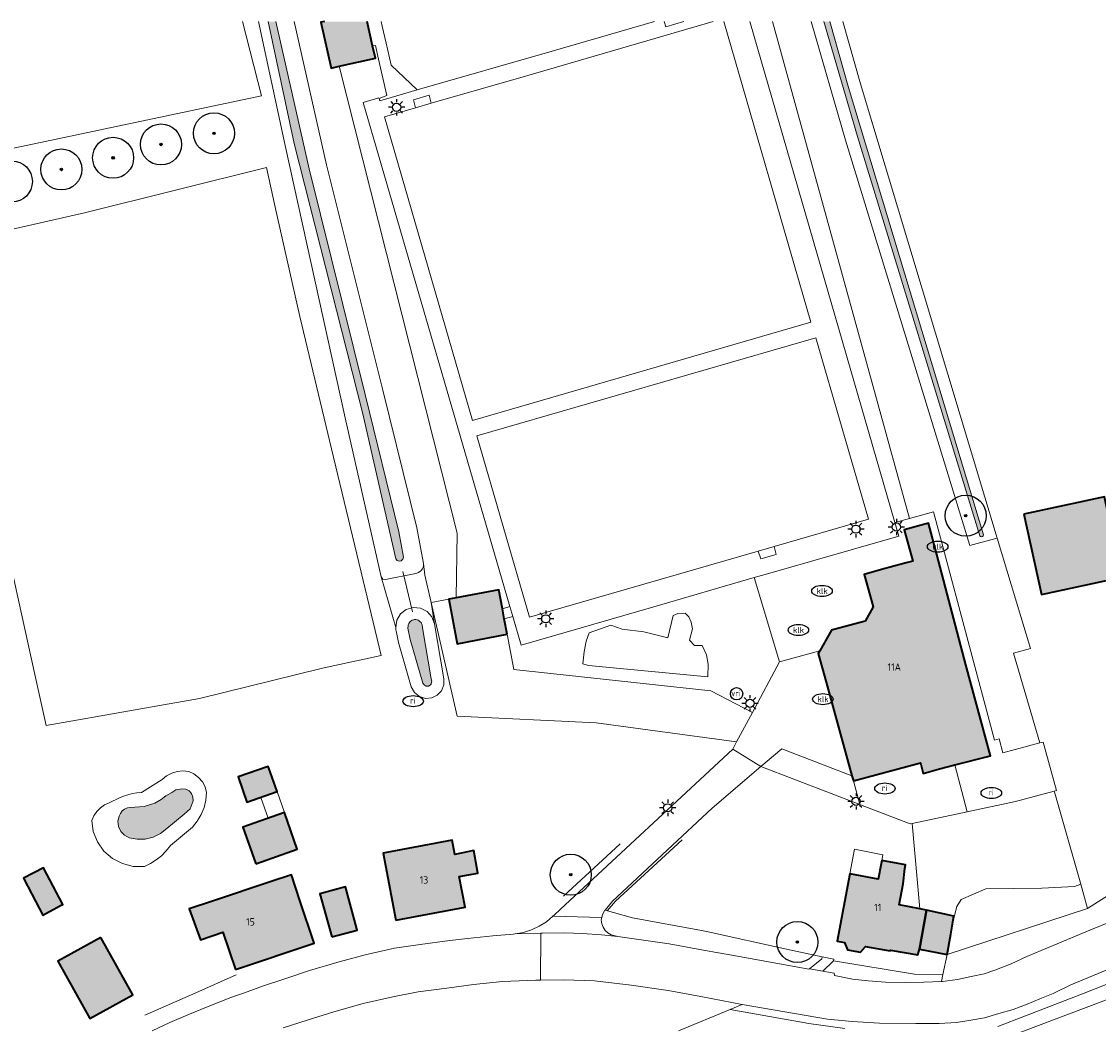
# Model space of a CAD drawing. Header units: metres. Extents: x 46249 to 49371, y 390656 to 391846.
# Tile 40 of 44: x 49109 to 49240, y 391724 to 391846. Entities that reach past the tile are written whole.
import ezdxf
from ezdxf.enums import TextEntityAlignment as Align

# ---------------------------------------------------------------- set-up
doc = ezdxf.new("R2010")
doc.units = ezdxf.units.M
for name, color, linetype, lineweight in [('B-WE-GR-BEPLANTING_CULTUUR_BOSPLANTSOEN-G', 90, 'GR-PLANTSOEN-SO', 18), ('B-WE-GR-BOOM-S', 90, 'Continuous', 25), ('B-WE-GR-GRAS-G', 60, 'Continuous', 13), ('B-WE-GR-GRAS_KRUIDENRIJK-G', 80, 'Continuous', 18), ('B-WE-GR-HAAG-G', 90, 'GR-HAAG1-SO', 13), ('B-WE-IE-MEUBILAIR-S', 7, 'Continuous', 25), ('B-WE-KW-KUNSTWERK_DUIKER-G', 170, 'Continuous', 18), ('B-WE-OG-BEBOUWING-G', 7, 'Continuous', 35), ('B-WE-OG-BEBOUWING_HUISNUMMER-T18', 10, 'Continuous', 18), ('B-WE-OG-BEBOUWING_LUIFEL-G', 7, 'Continuous', 18), ('B-WE-OG-TERREIN_ERF-G', 7, 'Continuous', 18), ('B-WE-OG-TERREIN_OEVER-G', 7, 'Continuous', 18), ('B-WE-OG-WATER_SLOOT-G', 120, 'Continuous', 18), ('B-WE-VH-GESLOTENVERHARDING_ASFALT-G', 10, 'Continuous', 18), ('B-WE-VH-GESLOTENVERHARDING_KUNSTSTOF-G', 10, 'Continuous', 18), ('B-WE-VH-HALFVERHARDING_GRASBETONSTEEN-G', 130, 'Continuous', 18), ('B-WE-VH-ONVERHARD_BOOMSCHORS-G', 210, 'Continuous', 18), ('B-WE-VH-OPENVERHARDING_BETONELEMENT-G', 90, 'Continuous', 18), ('B-WE-VH-OPENVERHARDING_BETONSTRAATSTEEN-G', 90, 'Continuous', 18), ('B-WE-VH-OPENVERHARDING_STRAATBAKSTEEN-G', 90, 'Continuous', 18), ('B-WE-VH-OPENVERHARDING_TEGEL-G', 90, 'Continuous', 18)]:
    doc.layers.add(name, color=color, linetype=linetype, lineweight=lineweight)
doc.layers.add('B-WE-OG-BEBOUWING-V', color=7, linetype='Continuous', lineweight=18, true_color=0xd46868)
doc.layers.add('B-WE-OG-WATER_SLOOT-V', color=7, linetype='Continuous', lineweight=18, true_color=0x99cae9)
doc.styles.add('NLCS-ISO', font='NLCS-ISO.ttf')
doc.styles.add('NLCS-ISO-ANNOTATIEF-T18', font='NLCS-ISO.ttf', dxfattribs={"height": 1.8})
doc.linetypes.add('GR-HAAG1-SO', pattern='A,6,[176,NLCS.SHX,S=0.125,R=0,X=0,Y=0],-2', length=8)
doc.linetypes.add('GR-PLANTSOEN-SO', pattern='A,0,[179,NLCS.SHX,S=1.5,R=0,X=0,Y=0],-4', length=4)

# ---------------------------------------------------------------- blocks, each defined once
blk = doc.blocks.new('SIE-MEUBILAIR_PAAL_LICHTMAST-SO')
for points in [[(-0.62, 0), (-1, 0)], [(-0.71, 0.71), (-0.44, 0.44)], [(0, 1), (0, 0.62)], [(0.44, 0.44), (0.71, 0.71)], [(1, 0), (0.62, 0)], [(-0.71, -0.71), (-0.44, -0.44)], [(0, -0.62), (0, -1)], [(0.44, -0.44), (0.71, -0.71)]]:
    blk.add_lwpolyline(points)
blk.add_circle((0, 0), 0.5)
blk = doc.blocks.new('SIE-MEUBILAIR_PAAL_VRI-SO')
blk.add_circle((0, 0), 0.75)
at = {"style": 'NLCS-ISO'}
blk.add_text('vri', height=0.75, dxfattribs=at).set_placement((-0.08, 0.07), align=Align.MIDDLE_CENTER)
blk = doc.blocks.new('SIE-MEUBILAIR_PUT_RIOOLPUT-SO')
blk.add_ellipse((0, 0), major_axis=(1.25, 0), ratio=0.54)
at = {"style": 'NLCS-ISO'}
blk.add_text('ri', height=0.75, dxfattribs=at).set_placement((-0.04, 0.07), align=Align.MIDDLE_CENTER)
blk = doc.blocks.new('SIE-MEUBILAIR_PUT_KOLK-SO')
blk.add_ellipse((0, 0), major_axis=(1.25, 0), ratio=0.54)
at = {"style": 'NLCS-ISO'}
blk.add_text('klk', height=0.75, dxfattribs=at).set_placement((0.03, 0), align=Align.MIDDLE_CENTER)
blk = doc.blocks.new('SGR-BOOM_01')
h = blk.add_hatch(color=256)
edge = h.paths.add_edge_path()
edge.add_arc((0, 0), 0.15, 0, 360)
for radius in [2.5, 0.15, 0.045]:
    blk.add_circle((0, 0), radius)

msp = doc.modelspace()

# ---------------------------------------------------------------- hatches: boundary and pattern name
at = {"layer": 'B-WE-OG-BEBOUWING-V'}
for points in [[(49151.195, 391845.854), (49145.996, 391845.854), (49145.568, 391845.757), (49146.827, 391840.18), (49147.799, 391840.399), (49152.202, 391841.393), (49151.866, 391842.883)], [(49231.21, 391785.831), (49233.39, 391776.044), (49243.15, 391778.15), (49242.53, 391781.04), (49241.036, 391787.95)], [(49210.275, 391753.954), (49210.45, 391753.32), (49218.626, 391755.508), (49218.971, 391754.233), (49220.95, 391754.77), (49222.819, 391755.258), (49227.16, 391756.39), (49224.17, 391767.45), (49220.627, 391780.899), (49219.585, 391784.709), (49216.653, 391783.907), (49217.692, 391780.106), (49216.862, 391779.881), (49213.875, 391779.073), (49211.772, 391778.477), (49212.862, 391774.525), (49211.873, 391772.799), (49207.776, 391771.669), (49206.354, 391769.165), (49206.17, 391768.841), (49207.13, 391765.36)], [(49168.28, 391771.18), (49167.914, 391773.085), (49167.683, 391774.288), (49167.238, 391776.608), (49162.051, 391775.643), (49161.142, 391775.474), (49162.185, 391770.031)], [(49139.237, 391754.854), (49139.156, 391755.087), (49135.466, 391753.802), (49135.51, 391753.676), (49136.538, 391750.722), (49140.228, 391752.007)], [(49137.624, 391743.229), (49142.688, 391745.008), (49141.118, 391749.476), (49136.054, 391747.697)], [(49154.69, 391736.35), (49163.13, 391737.94), (49162.41, 391741.65), (49164.7, 391742.07), (49164.19, 391744.84), (49161.89, 391744.36), (49161.54, 391746.09), (49153.354, 391744.548), (49153.15, 391744.51)], [(49218.499, 391732.8), (49219.35, 391737.55), (49218.53, 391737.711), (49216.03, 391738.2), (49216.51, 391740.77), (49216.729, 391742.63), (49216.8, 391743.07), (49213.9, 391743.6), (49213.826, 391743.208), (49213.47, 391741.33), (49210.01, 391741.99), (49208.46, 391733.79), (49209.37, 391733.61), (49209.74, 391732.73), (49211.3, 391732.45), (49211.94, 391733.15), (49214.94, 391732.6), (49214.96, 391732.7), (49218.32, 391732.11)], [(49113.845, 391738.116), (49114.11, 391738.255), (49111.76, 391742.744), (49109.317, 391741.465), (49110.329, 391739.533), (49111.668, 391736.976)], [(49135.17, 391730.34), (49144.75, 391733.53), (49143, 391738.76), (49141.96, 391741.869), (49139.501, 391741.05), (49132.35, 391738.67), (49129.53, 391737.731), (49130.881, 391733.966), (49133.633, 391734.881)], [(49146.88, 391734.3), (49150, 391735.13), (49149.959, 391735.279), (49148.56, 391740.39), (49145.44, 391739.57)], [(49221.86, 391732.16), (49222.311, 391734.649), (49222.571, 391736.084), (49222.629, 391736.404), (49222.71, 391736.85), (49219.35, 391737.55), (49218.499, 391732.8)], [(49118.76, 391734.25), (49113.511, 391731.343), (49117.387, 391724.345), (49122.636, 391727.251)]]:
    msp.add_hatch(color=256, dxfattribs=at).paths.add_polyline_path(points)
at = {"layer": 'B-WE-OG-WATER_SLOOT-V'}
for points in [[(49140.062, 391845.854), (49139.121, 391845.854), (49142.32, 391830.995), (49150.676, 391798.038), (49154.69, 391780.382), (49154.857, 391780.178), (49155.106, 391780.09), (49155.364, 391780.145), (49155.556, 391780.326), (49155.626, 391780.58), (49155.069, 391783.681), (49150.95, 391800.416), (49144.119, 391827.901)], [(49207.598, 391845.854), (49206.869, 391845.854), (49210.938, 391831.829), (49225.839, 391783.178), (49225.933, 391783.089), (49226.059, 391783.059), (49226.183, 391783.097), (49226.272, 391783.192), (49226.301, 391783.318), (49209.86, 391837.83)], [(49156.982, 391772.971), (49156.834, 391772.946), (49156.693, 391772.897), (49156.562, 391772.824), (49156.445, 391772.73), (49156.346, 391772.618), (49156.268, 391772.49), (49156.213, 391772.351), (49156.182, 391772.204), (49156.167, 391771.914), (49156.456, 391770.564), (49157.992, 391765.214), (49158.181, 391764.973), (49158.294, 391764.912), (49158.343, 391764.892), (49158.394, 391764.877), (49158.448, 391764.865), (49158.502, 391764.86), (49158.557, 391764.86), (49158.611, 391764.866), (49158.668, 391764.877), (49158.722, 391764.896), (49158.77, 391764.918), (49158.816, 391764.944), (49158.869, 391764.981), (49158.916, 391765.025), (49158.991, 391765.125), (49159.014, 391765.168), (49159.074, 391765.462), (49159.016, 391765.751), (49157.954, 391771.988), (49157.892, 391772.338), (49157.839, 391772.478), (49157.762, 391772.607), (49157.665, 391772.721), (49157.55, 391772.817), (49157.42, 391772.891), (49157.279, 391772.943), (49157.132, 391772.969)], [(49122.203, 391746.398), (49123.175, 391746.201), (49124.167, 391746.222), (49125.13, 391746.46), (49126.017, 391746.903), (49126.786, 391747.53), (49128.915, 391749.255), (49129.643, 391749.901), (49129.994, 391750.898), (49129.972, 391751.347), (49129.797, 391751.762), (49129.492, 391752.092), (49129.092, 391752.297), (49128.646, 391752.354), (49127.891, 391752.246), (49127.406, 391751.923), (49126.651, 391751.491), (49126.085, 391751.06), (49125.33, 391750.609), (49124.036, 391750.198), (49122.338, 391750.09), (49121.978, 391750.027), (49121.644, 391749.878), (49121.356, 391749.652), (49121.131, 391749.364), (49120.983, 391749.029), (49120.833, 391748.397), (49120.899, 391747.75), (49121.172, 391747.16), (49121.624, 391746.693)]]:
    msp.add_hatch(color=256, dxfattribs=at).paths.add_polyline_path(points)

# ---------------------------------------------------------------- linework, layer by layer
at = {"layer": 'B-WE-GR-BEPLANTING_CULTUUR_BOSPLANTSOEN-G', "ltscale": 0.2, "flags": 128}
for points in [[(49142.306, 391845.854), (49146.25, 391828.4), (49153.1, 391800.95), (49157.25, 391784.15), (49158.061, 391779.817), (49158.233, 391778.379), (49158.993, 391775.064), (49161.142, 391775.474), (49162.051, 391775.643), (49162.148, 391783.501), (49147.799, 391840.399), (49146.827, 391840.18), (49145.568, 391845.757), (49145.996, 391845.854)], [(49200.581, 391845.854), (49217.301, 391785.303), (49220.226, 391786.095), (49221.227, 391782.338), (49227.636, 391758.28), (49228.215, 391758.436), (49228.665, 391756.747), (49233.181, 391757.945), (49229.955, 391768.879), (49232.05, 391769.45), (49227.99, 391782.913), (49225.977, 391782.362), (49224.632, 391781.994), (49209.5, 391831.4), (49205.307, 391845.854)]]:
    msp.add_lwpolyline(points, dxfattribs=at)
msp.add_lwpolyline([(49196.224, 391758.06), (49198.144, 391761.656), (49193.063, 391764.311), (49169.07, 391766.878), (49168.28, 391771.18), (49162.185, 391770.031), (49161.142, 391775.474), (49158.993, 391775.064), (49162.17, 391761.19), (49179.09, 391760.4), (49196.224, 391758.06)], close=True, dxfattribs=at)
at = {"layer": 'B-WE-GR-GRAS-G', "ltscale": 0.2, "flags": 128}
msp.add_lwpolyline([(49073.988, 391845.854), (49074.85, 391831.35), (49075.28, 391820.853), (49084.751, 391823.149), (49085.545, 391825.689), (49138.329, 391836.802), (49135.992, 391845.854)], dxfattribs=at)
at = {"layer": 'B-WE-GR-GRAS_KRUIDENRIJK-G', "ltscale": 0.2, "flags": 128}
for points in [[(49152.902, 391845.854), (49153.034, 391845.284), (49153.533, 391843.212), (49154.123, 391840.53), (49157.283, 391837.514), (49173.725, 391842.228), (49186.219, 391845.854)], [(49197.833, 391845.854), (49215.504, 391784.817), (49217.301, 391785.303), (49200.581, 391845.854)], [(49245.294, 391730.103), (49238.58, 391727.468), (49231.413, 391724.7), (49228.035, 391723.402)], [(49227.202, 391721.308), (49242.485, 391727.083)], [(49209.393, 391723.131), (49205.041, 391723.772), (49195.443, 391725.477), (49189.13, 391722.868)]]:
    msp.add_lwpolyline(points, dxfattribs=at)
for points in [[(49162.051, 391775.643), (49167.238, 391776.608), (49167.683, 391774.288), (49168.594, 391774.552), (49150.715, 391835.969), (49152.63, 391836.539), (49152.648, 391836.478), (49153.591, 391836.84), (49152.597, 391841.256), (49152.211, 391842.951), (49151.866, 391842.883), (49152.202, 391841.393), (49147.799, 391840.399), (49162.148, 391783.501), (49162.051, 391775.643)], [(49152.9, 391778.2), (49154.677, 391772.006), (49154.81, 391772.887), (49155.259, 391773.658), (49155.961, 391774.208), (49156.815, 391774.461), (49157.703, 391774.381), (49158.499, 391773.98), (49159.091, 391773.313), (49159.395, 391772.475), (49158.993, 391775.064), (49158.233, 391778.379), (49158.061, 391779.817), (49158.046, 391779.484), (49157.934, 391779.171), (49157.734, 391778.904), (49157.465, 391778.708), (49157.15, 391778.6), (49153.45, 391777.85), (49153.103, 391777.912), (49152.9, 391778.2)], [(49167.914, 391773.085), (49168.28, 391771.18), (49169.07, 391766.878), (49193.063, 391764.311), (49198.144, 391761.656), (49201.429, 391767.807), (49198.375, 391778.086), (49186.117, 391774.52), (49169.961, 391769.856), (49168.939, 391773.368), (49167.914, 391773.085)], [(49192.766, 391767.535), (49192.73, 391766.002), (49178.159, 391767.375), (49177.467, 391767.594), (49177.626, 391769.038), (49177.889, 391770.336), (49178.25, 391771.341), (49180.891, 391772.305), (49182.276, 391771.805), (49184.921, 391771.496), (49187.84, 391770.754), (49188.5, 391773.466), (49189.055, 391773.719), (49189.934, 391773.753), (49190.389, 391773.292), (49190.684, 391772.673), (49190.855, 391771.846), (49190.477, 391770.47), (49191.091, 391769.802), (49192.03, 391769.821), (49192.555, 391768.666), (49192.766, 391767.535)], [(49217.608, 391748.128), (49218.53, 391737.711), (49219.35, 391737.55), (49222.71, 391736.85), (49222.629, 391736.404), (49222.571, 391736.084), (49223.05, 391738), (49223.6, 391738.85), (49226.6, 391740.15), (49233.4, 391740.25), (49237.4, 391740.45), (49238.148, 391740.728), (49234.992, 391751.805), (49234.914, 391752.069), (49230.217, 391750.825), (49224.31, 391749.545), (49217.608, 391748.128)], [(49246.765, 391738.16), (49247.193, 391740.526), (49247.114, 391742.929), (49238.99, 391737.77), (49221.86, 391732.16), (49221.363, 391729.731), (49221.2, 391728.881), (49221.304, 391728.885), (49223.12, 391729.136), (49224.79, 391729.464), (49226.383, 391729.822), (49227.692, 391730.242), (49229.697, 391731.04), (49231.595, 391731.917), (49234.301, 391733.056), (49239.277, 391735.13), (49246.765, 391738.16)], [(49238.99, 391737.77), (49238.148, 391740.728), (49237.4, 391740.45), (49233.4, 391740.25), (49226.6, 391740.15), (49223.6, 391738.85), (49223.05, 391738), (49222.571, 391736.084), (49222.311, 391734.649), (49221.86, 391732.16), (49238.99, 391737.77)], [(49180.174, 391737.557), (49179.86, 391737.03), (49179.791, 391736.669), (49179.735, 391736.378), (49179.784, 391735.918), (49179.941, 391735.484), (49180.198, 391735.1), (49180.54, 391734.789), (49180.947, 391734.569), (49181.765, 391734.357), (49182.051, 391734.331), (49184.884, 391733.918), (49187.997, 391733.47), (49191.737, 391732.775), (49193.757, 391732.413), (49195.897, 391732.03), (49205.041, 391730.369), (49205.091, 391730.409), (49206.607, 391731.63), (49206.656, 391731.889), (49202.3, 391732.8), (49192.759, 391734.92), (49191.95, 391735.1), (49183.55, 391736.65), (49180.2, 391737.55), (49180.174, 391737.557)], [(49208.027, 391731.387), (49206.714, 391730.119), (49208.106, 391729.871), (49208.156, 391729.586), (49210.361, 391729.168), (49212.256, 391728.962), (49214.373, 391728.8), (49216.795, 391728.755), (49219.046, 391728.794), (49221.2, 391728.881), (49221.363, 391729.731), (49217.9, 391729.77), (49208.027, 391731.387)]]:
    msp.add_lwpolyline(points, close=True, dxfattribs=at)
at = {"layer": 'B-WE-GR-HAAG-G', "ltscale": 0.2, "flags": 128}
for points in [[(49175.124, 391739.252), (49182.025, 391745.658)], [(49180.458, 391737.487), (49181.449, 391738.652), (49189.598, 391746.146)], [(49180.174, 391737.557), (49180.2, 391737.55), (49183.55, 391736.65), (49191.95, 391735.1), (49192.759, 391734.92), (49202.3, 391732.8), (49206.656, 391731.889), (49208.064, 391731.595)], [(49135.245, 391729.702), (49130.304, 391727.511), (49124.093, 391724.758)]]:
    msp.add_lwpolyline(points, dxfattribs=at)
at = {"layer": 'B-WE-KW-KUNSTWERK_DUIKER-G', "ltscale": 0.2, "flags": 128}
msp.add_lwpolyline([(49156.73, 391773.91), (49155.54, 391778.82)], dxfattribs=at)
at = {"layer": 'B-WE-OG-BEBOUWING-G', "ltscale": 0.2, "flags": 128}
msp.add_lwpolyline([(49145.996, 391845.854), (49145.568, 391845.757), (49146.827, 391840.18), (49147.799, 391840.399), (49152.202, 391841.393), (49151.866, 391842.883), (49151.195, 391845.854)], dxfattribs=at)
for points in [[(49231.21, 391785.831), (49233.39, 391776.044), (49243.15, 391778.15), (49242.53, 391781.04), (49241.036, 391787.95), (49231.21, 391785.831)], [(49210.275, 391753.954), (49210.45, 391753.32), (49218.626, 391755.508), (49218.971, 391754.233), (49220.95, 391754.77), (49222.819, 391755.258), (49227.16, 391756.39), (49224.17, 391767.45), (49220.627, 391780.899), (49219.585, 391784.709), (49216.653, 391783.907), (49217.692, 391780.106), (49216.862, 391779.881), (49213.875, 391779.073), (49211.772, 391778.477), (49212.862, 391774.525), (49211.873, 391772.799), (49207.776, 391771.669), (49206.354, 391769.165), (49206.17, 391768.841), (49207.13, 391765.36), (49210.275, 391753.954)], [(49168.28, 391771.18), (49167.914, 391773.085), (49167.683, 391774.288), (49167.238, 391776.608), (49162.051, 391775.643), (49161.142, 391775.474), (49162.185, 391770.031), (49168.28, 391771.18)], [(49139.237, 391754.854), (49139.156, 391755.087), (49135.466, 391753.802), (49135.51, 391753.676), (49136.538, 391750.722), (49140.228, 391752.007), (49139.237, 391754.854)], [(49137.624, 391743.229), (49142.688, 391745.008), (49141.118, 391749.476), (49136.054, 391747.697), (49137.624, 391743.229)], [(49154.69, 391736.35), (49163.13, 391737.94), (49162.41, 391741.65), (49164.7, 391742.07), (49164.19, 391744.84), (49161.89, 391744.36), (49161.54, 391746.09), (49153.354, 391744.548), (49153.15, 391744.51), (49154.69, 391736.35)], [(49218.499, 391732.8), (49219.35, 391737.55), (49218.53, 391737.711), (49216.03, 391738.2), (49216.51, 391740.77), (49216.729, 391742.63), (49216.8, 391743.07), (49213.9, 391743.6), (49213.826, 391743.208), (49213.47, 391741.33), (49210.01, 391741.99), (49208.46, 391733.79), (49209.37, 391733.61), (49209.74, 391732.73), (49211.3, 391732.45), (49211.94, 391733.15), (49214.94, 391732.6), (49214.96, 391732.7), (49218.32, 391732.11), (49218.499, 391732.8)], [(49113.845, 391738.116), (49114.11, 391738.255), (49111.76, 391742.744), (49109.317, 391741.465), (49110.329, 391739.533), (49111.668, 391736.976), (49113.845, 391738.116)], [(49135.17, 391730.34), (49144.75, 391733.53), (49143, 391738.76), (49141.96, 391741.869), (49139.501, 391741.05), (49132.35, 391738.67), (49129.53, 391737.731), (49130.881, 391733.966), (49133.633, 391734.881), (49135.17, 391730.34)], [(49146.88, 391734.3), (49150, 391735.13), (49149.959, 391735.279), (49148.56, 391740.39), (49145.44, 391739.57), (49146.88, 391734.3)], [(49221.86, 391732.16), (49222.311, 391734.649), (49222.571, 391736.084), (49222.629, 391736.404), (49222.71, 391736.85), (49219.35, 391737.55), (49218.499, 391732.8), (49221.86, 391732.16)], [(49118.76, 391734.25), (49113.511, 391731.343), (49117.387, 391724.345), (49122.636, 391727.251), (49118.76, 391734.25)]]:
    msp.add_lwpolyline(points, close=True, dxfattribs=at)
at = {"layer": 'B-WE-OG-BEBOUWING_LUIFEL-G', "ltscale": 0.2, "flags": 128}
for points in [[(49141.118, 391749.476), (49140.228, 391752.007), (49138.235, 391751.313), (49139.126, 391748.776), (49141.118, 391749.476)], [(49214.037, 391744.327), (49210.575, 391744.981), (49210.01, 391741.99), (49213.47, 391741.33), (49213.826, 391743.208), (49213.9, 391743.6), (49214.037, 391744.327)]]:
    msp.add_lwpolyline(points, close=True, dxfattribs=at)
at = {"layer": 'B-WE-OG-TERREIN_ERF-G', "ltscale": 0.2, "flags": 128}
for points in [[(49135.992, 391845.854), (49138.329, 391836.802), (49085.545, 391825.689)], [(49124.994, 391722.867), (49127.145, 391723.88), (49129.366, 391724.811), (49131.818, 391725.826), (49134.578, 391726.906), (49135.412, 391727.206), (49136.142, 391727.469), (49138.554, 391728.336), (49141.159, 391729.202), (49144.177, 391730.217), (49147.798, 391731.262), (49150.943, 391732.138), (49154.537, 391732.915), (49157.667, 391733.4), (49161.29, 391733.853), (49163.444, 391734.123), (49166.501, 391734.45), (49168.975, 391734.66), (49169.228, 391734.668), (49170.245, 391734.852), (49171.23, 391735.165), (49172.167, 391735.601), (49173.041, 391736.154), (49173.836, 391736.814), (49174.004, 391736.976), (49174.746, 391737.704), (49195.747, 391757.167), (49196.224, 391758.06), (49179.09, 391760.4), (49162.17, 391761.19), (49158.993, 391775.064), (49159.395, 391772.475), (49160.534, 391765.76), (49160.529, 391765.009), (49160.252, 391764.311), (49159.741, 391763.76), (49159.066, 391763.432), (49158.317, 391763.37), (49157.597, 391763.583), (49156.962, 391764.087), (49156.55, 391764.8), (49155, 391770.2), (49154.727, 391771.606), (49154.712, 391771.685), (49154.699, 391771.765), (49154.689, 391771.845), (49154.682, 391771.925), (49154.677, 391772.006), (49152.9, 391778.2), (49148.5, 391797.55), (49141.2, 391830.75), (49137.949, 391845.854)], [(49209.157, 391845.854), (49211.3, 391838.25), (49227.99, 391782.913), (49232.05, 391769.45), (49229.955, 391768.879), (49233.181, 391757.945), (49233.562, 391758.046), (49235.214, 391752.148), (49234.914, 391752.069), (49234.992, 391751.805), (49238.148, 391740.728), (49238.99, 391737.77), (49247.114, 391742.929)]]:
    msp.add_lwpolyline(points, dxfattribs=at)
for points in [[(49100.85, 391812.8), (49100.3, 391817.35), (49102.95, 391819.4), (49116.75, 391822.55), (49138.95, 391828.05), (49140, 391823.25), (49143, 391809.9), (49146.85, 391793.8), (49150.7, 391777.75), (49152.9, 391768.6), (49145.75, 391767.05), (49130.75, 391763.35), (49112.1, 391760.05), (49110.7, 391766.3), (49106.25, 391786.45), (49100.85, 391812.8)], [(49231.21, 391785.831), (49241.036, 391787.95), (49242.53, 391781.04), (49243.15, 391778.15), (49233.39, 391776.044), (49231.21, 391785.831)], [(49139.156, 391755.087), (49139.237, 391754.854), (49140.228, 391752.007), (49136.538, 391750.722), (49135.51, 391753.676), (49135.466, 391753.802), (49139.156, 391755.087)], [(49218.53, 391737.711), (49217.608, 391748.128), (49217.383, 391748.08), (49211.329, 391750.397), (49211.247, 391750.429), (49199.186, 391755.063), (49193.25, 391750), (49181.1, 391738.65), (49180.2, 391737.55), (49183.55, 391736.65), (49191.95, 391735.1), (49192.759, 391734.92), (49202.3, 391732.8), (49206.656, 391731.889), (49208.064, 391731.595), (49208.027, 391731.387), (49217.9, 391729.77), (49221.363, 391729.731), (49221.86, 391732.16), (49218.499, 391732.8), (49218.32, 391732.11), (49214.96, 391732.7), (49214.94, 391732.6), (49211.94, 391733.15), (49211.3, 391732.45), (49209.74, 391732.73), (49209.37, 391733.61), (49208.46, 391733.79), (49210.01, 391741.99), (49213.47, 391741.33), (49213.826, 391743.208), (49213.9, 391743.6), (49216.8, 391743.07), (49216.729, 391742.63), (49216.51, 391740.77), (49216.03, 391738.2), (49218.53, 391737.711)], [(49129.452, 391754.461), (49130.095, 391754.167), (49130.658, 391753.74), (49131.115, 391753.201), (49131.443, 391752.575), (49131.628, 391751.893), (49131.551, 391750.967), (49131.333, 391750.063), (49130.98, 391749.203), (49130.498, 391748.408), (49129.901, 391747.696), (49127.224, 391745.447), (49126.723, 391744.791), (49126.148, 391744.2), (49125.507, 391743.679), (49124.81, 391743.238), (49124.065, 391742.882), (49122.697, 391742.897), (49121.37, 391743.232), (49120.158, 391743.867), (49119.129, 391744.768), (49118.338, 391745.885), (49117.83, 391747.155), (49117.633, 391748.509), (49117.903, 391749.068), (49118.26, 391749.576), (49118.696, 391750.018), (49119.198, 391750.384), (49119.753, 391750.662), (49121.011, 391751.264), (49121.524, 391751.469), (49122.051, 391751.636), (49122.589, 391751.762), (49123.134, 391751.848), (49123.685, 391751.893), (49126.221, 391753.49), (49126.763, 391753.937), (49127.382, 391754.267), (49128.055, 391754.469), (49128.754, 391754.535), (49129.452, 391754.461)], [(49136.054, 391747.697), (49141.118, 391749.476), (49142.688, 391745.008), (49137.624, 391743.229), (49136.054, 391747.697)], [(49153.15, 391744.51), (49153.354, 391744.548), (49161.54, 391746.09), (49161.89, 391744.36), (49164.19, 391744.84), (49164.7, 391742.07), (49162.41, 391741.65), (49163.13, 391737.94), (49154.69, 391736.35), (49153.15, 391744.51)], [(49114.11, 391738.255), (49113.845, 391738.116), (49111.668, 391736.976), (49110.329, 391739.533), (49109.317, 391741.465), (49111.76, 391742.744), (49114.11, 391738.255)], [(49143, 391738.76), (49144.75, 391733.53), (49135.17, 391730.34), (49133.633, 391734.881), (49130.881, 391733.966), (49129.53, 391737.731), (49132.35, 391738.67), (49139.501, 391741.05), (49141.96, 391741.869), (49143, 391738.76)], [(49149.959, 391735.279), (49150, 391735.13), (49146.88, 391734.3), (49145.44, 391739.57), (49148.56, 391740.39), (49149.959, 391735.279)], [(49122.636, 391727.251), (49117.387, 391724.345), (49113.511, 391731.343), (49118.76, 391734.25), (49122.636, 391727.251)]]:
    msp.add_lwpolyline(points, close=True, dxfattribs=at)
at = {"layer": 'B-WE-OG-TERREIN_OEVER-G', "ltscale": 0.2, "flags": 128}
for points in [[(49137.949, 391845.854), (49141.2, 391830.75), (49148.5, 391797.55), (49152.9, 391778.2), (49153.103, 391777.912), (49153.45, 391777.85), (49157.15, 391778.6), (49157.465, 391778.708), (49157.734, 391778.904), (49157.934, 391779.171), (49158.046, 391779.484), (49158.061, 391779.817), (49157.25, 391784.15), (49153.1, 391800.95), (49146.25, 391828.4), (49142.306, 391845.854)], [(49140.062, 391845.854), (49144.119, 391827.901), (49150.95, 391800.416), (49155.069, 391783.681), (49155.626, 391780.58), (49155.556, 391780.326), (49155.364, 391780.145), (49155.106, 391780.09), (49154.857, 391780.178), (49154.69, 391780.382), (49150.676, 391798.038), (49142.32, 391830.995), (49139.121, 391845.854)], [(49205.307, 391845.854), (49209.5, 391831.4), (49224.632, 391781.994), (49225.977, 391782.362), (49227.99, 391782.913), (49211.3, 391838.25), (49209.157, 391845.854)], [(49207.598, 391845.854), (49209.86, 391837.83), (49226.301, 391783.318), (49226.272, 391783.192), (49226.183, 391783.097), (49226.059, 391783.059), (49225.933, 391783.089), (49225.839, 391783.178), (49210.938, 391831.829), (49206.869, 391845.854)]]:
    msp.add_lwpolyline(points, dxfattribs=at)
for points in [[(49154.677, 391772.006), (49154.682, 391771.925), (49154.689, 391771.845), (49154.699, 391771.765), (49154.712, 391771.685), (49154.727, 391771.606), (49155, 391770.2), (49156.55, 391764.8), (49156.962, 391764.087), (49157.597, 391763.583), (49158.317, 391763.37), (49159.066, 391763.432), (49159.741, 391763.76), (49160.252, 391764.311), (49160.529, 391765.009), (49160.534, 391765.76), (49159.395, 391772.475), (49159.091, 391773.313), (49158.499, 391773.98), (49157.703, 391774.381), (49156.815, 391774.461), (49155.961, 391774.208), (49155.259, 391773.658), (49154.81, 391772.887), (49154.677, 391772.006)], [(49156.982, 391772.971), (49157.132, 391772.969), (49157.279, 391772.943), (49157.42, 391772.891), (49157.55, 391772.817), (49157.665, 391772.721), (49157.762, 391772.607), (49157.839, 391772.478), (49157.892, 391772.338), (49157.954, 391771.988), (49159.016, 391765.751), (49159.074, 391765.462), (49159.014, 391765.168), (49158.991, 391765.125), (49158.916, 391765.025), (49158.869, 391764.981), (49158.816, 391764.944), (49158.77, 391764.918), (49158.722, 391764.896), (49158.668, 391764.877), (49158.611, 391764.866), (49158.557, 391764.86), (49158.502, 391764.86), (49158.448, 391764.865), (49158.394, 391764.877), (49158.343, 391764.892), (49158.294, 391764.912), (49158.181, 391764.973), (49157.992, 391765.214), (49156.456, 391770.564), (49156.167, 391771.914), (49156.182, 391772.204), (49156.213, 391772.351), (49156.268, 391772.49), (49156.346, 391772.618), (49156.445, 391772.73), (49156.562, 391772.824), (49156.693, 391772.897), (49156.834, 391772.946), (49156.982, 391772.971)], [(49129.901, 391747.696), (49130.498, 391748.408), (49130.98, 391749.203), (49131.333, 391750.063), (49131.551, 391750.967), (49131.628, 391751.893), (49131.443, 391752.575), (49131.115, 391753.201), (49130.658, 391753.74), (49130.095, 391754.167), (49129.452, 391754.461), (49128.754, 391754.535), (49128.055, 391754.469), (49127.382, 391754.267), (49126.763, 391753.937), (49126.221, 391753.49), (49123.685, 391751.893), (49123.134, 391751.848), (49122.589, 391751.762), (49122.051, 391751.636), (49121.524, 391751.469), (49121.011, 391751.264), (49119.753, 391750.662), (49119.198, 391750.384), (49118.696, 391750.018), (49118.26, 391749.576), (49117.903, 391749.068), (49117.633, 391748.509), (49117.83, 391747.155), (49118.338, 391745.885), (49119.129, 391744.768), (49120.158, 391743.867), (49121.37, 391743.232), (49122.697, 391742.897), (49124.065, 391742.882), (49124.81, 391743.238), (49125.507, 391743.679), (49126.148, 391744.2), (49126.723, 391744.791), (49127.224, 391745.447), (49129.901, 391747.696)], [(49120.833, 391748.397), (49120.983, 391749.029), (49121.131, 391749.364), (49121.356, 391749.652), (49121.644, 391749.878), (49121.978, 391750.027), (49122.338, 391750.09), (49124.036, 391750.198), (49125.33, 391750.609), (49126.085, 391751.06), (49126.651, 391751.491), (49127.406, 391751.923), (49127.891, 391752.246), (49128.646, 391752.354), (49129.092, 391752.297), (49129.492, 391752.092), (49129.797, 391751.762), (49129.972, 391751.347), (49129.994, 391750.898), (49129.643, 391749.901), (49128.915, 391749.255), (49126.786, 391747.53), (49126.017, 391746.903), (49125.13, 391746.46), (49124.167, 391746.222), (49123.175, 391746.201), (49122.203, 391746.398), (49121.624, 391746.693), (49121.172, 391747.16), (49120.899, 391747.75), (49120.833, 391748.397)]]:
    msp.add_lwpolyline(points, close=True, dxfattribs=at)
at = {"layer": 'B-WE-OG-WATER_SLOOT-G', "ltscale": 0.2, "flags": 128}
for points in [[(49139.121, 391845.854), (49142.32, 391830.995), (49150.676, 391798.038), (49154.69, 391780.382), (49154.857, 391780.178), (49155.106, 391780.09), (49155.364, 391780.145), (49155.556, 391780.326), (49155.626, 391780.58), (49155.069, 391783.681), (49150.95, 391800.416), (49144.119, 391827.901), (49140.062, 391845.854)], [(49206.869, 391845.854), (49210.938, 391831.829), (49225.839, 391783.178), (49225.933, 391783.089), (49226.059, 391783.059), (49226.183, 391783.097), (49226.272, 391783.192), (49226.301, 391783.318), (49209.86, 391837.83), (49207.598, 391845.854)]]:
    msp.add_lwpolyline(points, dxfattribs=at)
for points in [[(49156.982, 391772.971), (49156.834, 391772.946), (49156.693, 391772.897), (49156.562, 391772.824), (49156.445, 391772.73), (49156.346, 391772.618), (49156.268, 391772.49), (49156.213, 391772.351), (49156.182, 391772.204), (49156.167, 391771.914), (49156.456, 391770.564), (49157.992, 391765.214), (49158.181, 391764.973), (49158.294, 391764.912), (49158.343, 391764.892), (49158.394, 391764.877), (49158.448, 391764.865), (49158.502, 391764.86), (49158.557, 391764.86), (49158.611, 391764.866), (49158.668, 391764.877), (49158.722, 391764.896), (49158.77, 391764.918), (49158.816, 391764.944), (49158.869, 391764.981), (49158.916, 391765.025), (49158.991, 391765.125), (49159.014, 391765.168), (49159.074, 391765.462), (49159.016, 391765.751), (49157.954, 391771.988), (49157.892, 391772.338), (49157.839, 391772.478), (49157.762, 391772.607), (49157.665, 391772.721), (49157.55, 391772.817), (49157.42, 391772.891), (49157.279, 391772.943), (49157.132, 391772.969), (49156.982, 391772.971)], [(49122.203, 391746.398), (49123.175, 391746.201), (49124.167, 391746.222), (49125.13, 391746.46), (49126.017, 391746.903), (49126.786, 391747.53), (49128.915, 391749.255), (49129.643, 391749.901), (49129.994, 391750.898), (49129.972, 391751.347), (49129.797, 391751.762), (49129.492, 391752.092), (49129.092, 391752.297), (49128.646, 391752.354), (49127.891, 391752.246), (49127.406, 391751.923), (49126.651, 391751.491), (49126.085, 391751.06), (49125.33, 391750.609), (49124.036, 391750.198), (49122.338, 391750.09), (49121.978, 391750.027), (49121.644, 391749.878), (49121.356, 391749.652), (49121.131, 391749.364), (49120.983, 391749.029), (49120.833, 391748.397), (49120.899, 391747.75), (49121.172, 391747.16), (49121.624, 391746.693), (49122.203, 391746.398)]]:
    msp.add_lwpolyline(points, close=True, dxfattribs=at)
at = {"layer": 'B-WE-VH-GESLOTENVERHARDING_ASFALT-G', "ltscale": 0.2, "flags": 128}
msp.add_lwpolyline([(49193.918, 391703.328), (49250.748, 391726.148), (49264.732, 391731.454), (49276.087, 391735.678), (49277.208, 391736.051), (49276.105, 391739.366), (49270.897, 391737.646), (49259.658, 391733.533), (49242.485, 391727.083), (49227.202, 391721.308), (49214.075, 391716.205), (49200.752, 391710.909), (49192.069, 391707.342), (49182.593, 391703.309), (49184.202, 391699.338), (49190.426, 391701.841), (49193.918, 391703.328)], close=True, dxfattribs=at)
for points in [[(49246.765, 391738.16), (49239.277, 391735.13), (49234.301, 391733.056), (49231.595, 391731.917), (49229.697, 391731.04), (49227.692, 391730.242), (49226.383, 391729.822), (49224.79, 391729.464), (49223.12, 391729.136), (49221.304, 391728.885), (49221.2, 391728.881), (49219.046, 391728.794), (49216.795, 391728.755), (49214.373, 391728.8), (49212.256, 391728.962), (49210.361, 391729.168), (49208.156, 391729.586), (49208.106, 391729.871), (49206.714, 391730.119), (49205.091, 391730.409), (49205.041, 391730.369), (49195.897, 391732.03), (49193.757, 391732.413), (49191.737, 391732.775), (49187.997, 391733.47), (49184.884, 391733.918), (49182.051, 391734.331), (49181.765, 391734.357), (49179.753, 391734.539), (49177.431, 391734.731), (49175.246, 391734.799), (49172.579, 391734.772), (49172.373, 391734.766), (49172.373, 391734.766), (49172.323, 391729.038), (49175.121, 391729.07), (49178.91, 391728.947), (49183.352, 391728.429), (49187.87, 391727.766), (49191.863, 391727.056), (49196.888, 391726.074), (49207.289, 391724.282), (49210.297, 391724.012), (49213.652, 391723.811), (49218.051, 391723.768), (49220.923, 391723.762), (49223.003, 391723.875), (49224.754, 391724.147), (49226.429, 391724.436), (49228.181, 391724.972), (49229.923, 391725.469), (49231.643, 391726.103), (49233.17, 391726.758), (49234.81, 391727.422), (49236.934, 391728.446), (49242.914, 391730.963)], [(49140.955, 391723.226), (49143.882, 391724.146), (49147.124, 391725.194), (49150.71, 391726.21), (49154.314, 391727.015), (49157.396, 391727.621), (49160.92, 391728.065), (49164.177, 391728.522), (49167.71, 391728.867), (49171.763, 391729.031), (49172.323, 391729.038), (49172.323, 391729.038), (49172.373, 391734.766), (49169.228, 391734.668), (49168.975, 391734.66), (49166.501, 391734.45), (49163.444, 391734.123), (49161.29, 391733.853), (49157.667, 391733.4), (49154.537, 391732.915), (49150.943, 391732.138), (49147.798, 391731.262), (49144.177, 391730.217), (49141.159, 391729.202), (49138.554, 391728.336), (49136.142, 391727.469), (49135.412, 391727.206), (49134.578, 391726.906), (49131.818, 391725.826), (49129.366, 391724.811), (49127.145, 391723.88), (49124.994, 391722.867)]]:
    msp.add_lwpolyline(points, dxfattribs=at)
at = {"layer": 'B-WE-VH-GESLOTENVERHARDING_KUNSTSTOF-G', "ltscale": 0.2, "flags": 128}
msp.add_lwpolyline([(49193.379, 391845.854), (49170.77, 391839.297), (49159.016, 391835.901), (49157.107, 391835.349), (49153.299, 391834.249), (49164.05, 391797.255), (49205.277, 391809.231), (49194.664, 391845.854)], dxfattribs=at)
msp.add_lwpolyline([(49164.571, 391795.355), (49170.98, 391773.281), (49198.866, 391781.33), (49200.789, 391781.885), (49212.285, 391785.203), (49205.866, 391807.314), (49164.571, 391795.355)], close=True, dxfattribs=at)
at = {"layer": 'B-WE-VH-HALFVERHARDING_GRASBETONSTEEN-G', "ltscale": 0.2, "flags": 128}
for points in [[(49242.914, 391730.963), (49236.934, 391728.446), (49234.81, 391727.422), (49233.17, 391726.758), (49231.643, 391726.103), (49229.923, 391725.469), (49228.181, 391724.972), (49226.429, 391724.436), (49224.754, 391724.147), (49223.003, 391723.875), (49220.923, 391723.762), (49218.051, 391723.768), (49213.652, 391723.811), (49210.297, 391724.012), (49207.289, 391724.282), (49196.888, 391726.074), (49195.443, 391725.477), (49205.041, 391723.772), (49209.393, 391723.131)], [(49228.035, 391723.402), (49231.413, 391724.7), (49238.58, 391727.468), (49245.294, 391730.103)]]:
    msp.add_lwpolyline(points, dxfattribs=at)
at = {"layer": 'B-WE-VH-ONVERHARD_BOOMSCHORS-G', "ltscale": 0.2, "flags": 128}
msp.add_lwpolyline([(49192.766, 391767.535), (49192.555, 391768.666), (49192.03, 391769.821), (49191.091, 391769.802), (49190.477, 391770.47), (49190.855, 391771.846), (49190.684, 391772.673), (49190.389, 391773.292), (49189.934, 391773.753), (49189.055, 391773.719), (49188.5, 391773.466), (49187.84, 391770.754), (49184.921, 391771.496), (49182.276, 391771.805), (49180.891, 391772.305), (49178.25, 391771.341), (49177.889, 391770.336), (49177.626, 391769.038), (49177.467, 391767.594), (49178.159, 391767.375), (49192.73, 391766.002), (49192.766, 391767.535)], close=True, dxfattribs=at)
at = {"layer": 'B-WE-VH-OPENVERHARDING_BETONELEMENT-G', "ltscale": 0.2, "flags": 128}
for points in [[(49186.219, 391845.854), (49173.725, 391842.228), (49157.283, 391837.514), (49152.729, 391836.209), (49152.648, 391836.478), (49152.63, 391836.539), (49150.715, 391835.969), (49168.594, 391774.552), (49168.939, 391773.368), (49169.961, 391769.856), (49186.117, 391774.52), (49198.375, 391778.086), (49199.703, 391778.472), (49215.984, 391783.161), (49215.504, 391784.817), (49197.833, 391845.854)], [(49194.664, 391845.854), (49205.277, 391809.231), (49164.05, 391797.255), (49153.299, 391834.249), (49157.107, 391835.349), (49156.846, 391836.324), (49158.744, 391836.868), (49159.016, 391835.901), (49170.77, 391839.297), (49193.379, 391845.854)], [(49189.794, 391845.854), (49187.584, 391845.2), (49187.397, 391845.854)]]:
    msp.add_lwpolyline(points, dxfattribs=at)
for points in [[(49157.107, 391835.349), (49159.016, 391835.901), (49158.744, 391836.868), (49156.846, 391836.324), (49157.107, 391835.349)], [(49164.571, 391795.355), (49205.866, 391807.314), (49212.285, 391785.203), (49200.789, 391781.885), (49201.057, 391780.922), (49199.153, 391780.371), (49198.866, 391781.33), (49170.98, 391773.281), (49164.571, 391795.355)], [(49200.789, 391781.885), (49198.866, 391781.33), (49199.153, 391780.371), (49201.057, 391780.922), (49200.789, 391781.885)]]:
    msp.add_lwpolyline(points, close=True, dxfattribs=at)
at = {"layer": 'B-WE-VH-OPENVERHARDING_BETONSTRAATSTEEN-G', "ltscale": 0.2, "flags": 128}
for points in [[(49112.1, 391760.05), (49130.75, 391763.35), (49145.75, 391767.05), (49152.9, 391768.6), (49150.7, 391777.75), (49146.85, 391793.8), (49143, 391809.9), (49140, 391823.25), (49138.95, 391828.05), (49116.75, 391822.55), (49102.95, 391819.4), (49100.3, 391817.35), (49100.85, 391812.8), (49106.25, 391786.45), (49110.7, 391766.3), (49112.1, 391760.05)], [(49199.186, 391755.063), (49201.722, 391757.227), (49210.275, 391753.954), (49207.13, 391765.36), (49206.17, 391768.841), (49206.354, 391769.165), (49201.429, 391767.807), (49198.144, 391761.656), (49196.224, 391758.06), (49195.747, 391757.167), (49199.186, 391755.063)], [(49173.836, 391736.814), (49179.791, 391736.669), (49179.86, 391737.03), (49180.174, 391737.557), (49180.2, 391737.55), (49181.1, 391738.65), (49193.25, 391750), (49199.186, 391755.063), (49195.747, 391757.167), (49174.746, 391737.704), (49174.004, 391736.976), (49173.836, 391736.814)]]:
    msp.add_lwpolyline(points, close=True, dxfattribs=at)
msp.add_lwpolyline([(49189.13, 391722.868), (49195.443, 391725.477), (49195.443, 391725.477), (49196.888, 391726.074), (49191.863, 391727.056), (49187.87, 391727.766), (49183.352, 391728.429), (49178.91, 391728.947), (49175.121, 391729.07), (49172.323, 391729.038), (49171.763, 391729.031), (49167.71, 391728.867), (49164.177, 391728.522), (49160.92, 391728.065), (49157.396, 391727.621), (49154.314, 391727.015), (49150.71, 391726.21), (49147.124, 391725.194), (49143.882, 391724.146), (49140.955, 391723.226)], dxfattribs=at)
at = {"layer": 'B-WE-VH-OPENVERHARDING_STRAATBAKSTEEN-G', "ltscale": 0.2, "flags": 128}
msp.add_lwpolyline([(49179.791, 391736.669), (49173.836, 391736.814), (49173.041, 391736.154), (49172.167, 391735.601), (49171.23, 391735.165), (49170.245, 391734.852), (49169.228, 391734.668), (49172.373, 391734.766), (49172.579, 391734.772), (49175.246, 391734.799), (49177.431, 391734.731), (49179.753, 391734.539), (49181.765, 391734.357), (49180.947, 391734.569), (49180.54, 391734.789), (49180.198, 391735.1), (49179.941, 391735.484), (49179.784, 391735.918), (49179.735, 391736.378), (49179.791, 391736.669)], close=True, dxfattribs=at)
at = {"layer": 'B-WE-VH-OPENVERHARDING_TEGEL-G', "ltscale": 0.2, "flags": 128}
for points in [[(49151.195, 391845.854), (49151.866, 391842.883), (49152.211, 391842.951), (49152.597, 391841.256), (49153.591, 391836.84), (49152.648, 391836.478), (49152.729, 391836.209), (49157.283, 391837.514), (49154.123, 391840.53), (49153.533, 391843.212), (49153.034, 391845.284), (49152.902, 391845.854)], [(49187.397, 391845.854), (49187.584, 391845.2), (49189.794, 391845.854)]]:
    msp.add_lwpolyline(points, dxfattribs=at)
for points in [[(49222.819, 391755.258), (49224.31, 391749.545), (49230.217, 391750.825), (49234.914, 391752.069), (49235.214, 391752.148), (49233.562, 391758.046), (49233.181, 391757.945), (49228.665, 391756.747), (49228.215, 391758.436), (49227.636, 391758.28), (49221.227, 391782.338), (49220.226, 391786.095), (49217.301, 391785.303), (49215.504, 391784.817), (49215.984, 391783.161), (49199.703, 391778.472), (49198.375, 391778.086), (49201.429, 391767.807), (49206.354, 391769.165), (49207.776, 391771.669), (49211.873, 391772.799), (49212.862, 391774.525), (49211.772, 391778.477), (49213.875, 391779.073), (49216.862, 391779.881), (49217.692, 391780.106), (49216.653, 391783.907), (49219.585, 391784.709), (49220.627, 391780.899), (49224.17, 391767.45), (49227.16, 391756.39), (49222.819, 391755.258)], [(49167.683, 391774.288), (49167.914, 391773.085), (49168.939, 391773.368), (49168.594, 391774.552), (49167.683, 391774.288)], [(49199.186, 391755.063), (49211.247, 391750.429), (49210.45, 391753.32), (49210.275, 391753.954), (49201.722, 391757.227), (49199.186, 391755.063)], [(49210.45, 391753.32), (49211.247, 391750.429), (49211.329, 391750.397), (49217.383, 391748.08), (49217.608, 391748.128), (49224.31, 391749.545), (49222.819, 391755.258), (49220.95, 391754.77), (49218.971, 391754.233), (49218.626, 391755.508), (49210.45, 391753.32)], [(49208.064, 391731.595), (49206.656, 391731.889), (49206.607, 391731.63), (49205.091, 391730.409), (49206.714, 391730.119), (49208.027, 391731.387), (49208.064, 391731.595)]]:
    msp.add_lwpolyline(points, close=True, dxfattribs=at)

# ---------------------------------------------------------------- block references
at = {"layer": 'B-WE-GR-BOOM-S'}
for p in [(49132.528, 391832.24), (49126.071, 391830.875), (49120.243, 391829.248), (49113.943, 391827.83), (49107.906, 391826.36), (49224.141, 391785.633), (49176.012, 391741.885), (49203.627, 391733.681)]:
    msp.add_blockref('SGR-BOOM_01', p, dxfattribs=at)
at = {"layer": 'B-WE-IE-MEUBILAIR-S'}
for name, p in [('SIE-MEUBILAIR_PAAL_LICHTMAST-SO', (49154.784, 391835.399)), ('SIE-MEUBILAIR_PAAL_LICHTMAST-SO', (49210.755, 391783.995)), ('SIE-MEUBILAIR_PAAL_LICHTMAST-SO', (49215.695, 391784.248)), ('SIE-MEUBILAIR_PUT_KOLK-SO', (49220.718, 391781.857)), ('SIE-MEUBILAIR_PUT_KOLK-SO', (49206.621, 391776.469)), ('SIE-MEUBILAIR_PAAL_LICHTMAST-SO', (49172.966, 391773.071)), ('SIE-MEUBILAIR_PUT_KOLK-SO', (49203.749, 391771.699)), ('SIE-MEUBILAIR_PAAL_VRI-SO', (49196.225, 391763.933)), ('SIE-MEUBILAIR_PUT_KOLK-SO', (49206.73, 391763.28)), ('SIE-MEUBILAIR_PUT_RIOOLPUT-SO', (49156.806, 391763.033)), ('SIE-MEUBILAIR_PAAL_LICHTMAST-SO', (49197.848, 391762.765)), ('SIE-MEUBILAIR_PUT_RIOOLPUT-SO', (49214.294, 391752.392)), ('SIE-MEUBILAIR_PUT_RIOOLPUT-SO', (49227.265, 391751.844)), ('SIE-MEUBILAIR_PAAL_LICHTMAST-SO', (49187.82, 391750.038)), ('SIE-MEUBILAIR_PAAL_LICHTMAST-SO', (49210.771, 391750.817))]:
    msp.add_blockref(name, p, dxfattribs=at)

# ---------------------------------------------------------------- texts
at = {"layer": 'B-WE-OG-BEBOUWING_HUISNUMMER-T18', "style": 'NLCS-ISO-ANNOTATIEF-T18'}
for s, p in [('11A', (49215.431, 391767.196)), ('13', (49158.126, 391741.251)), ('11', (49213.421, 391737.891)), ('15', (49136.989, 391736.141))]:
    msp.add_text(s, height=0.9, dxfattribs=at).set_placement(p, align=Align.MIDDLE_CENTER)

doc.saveas('drawing.dxf')
